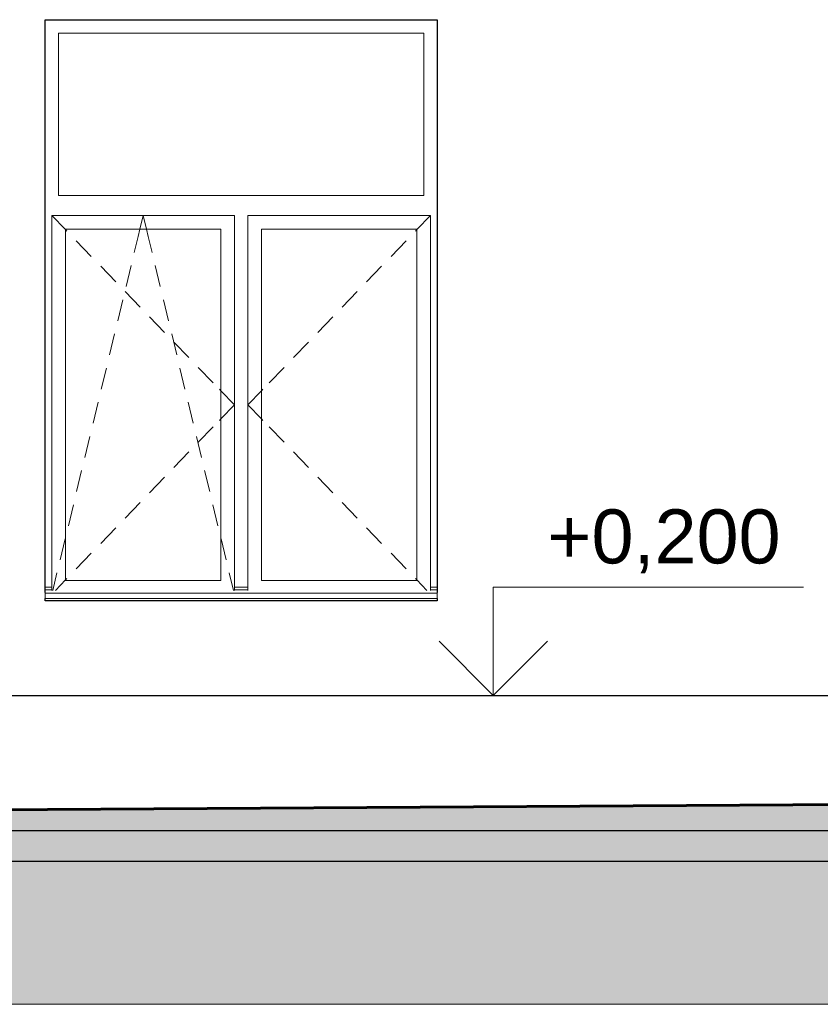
# Model space of a CAD drawing. Header units: millimetres. Extents: x -28821 to 130709, y -7627 to 10914.
# Tile 10 of 111: x 3130 to 6091, y -943 to 2700. Entities that reach past the tile are written whole.
import ezdxf
from ezdxf.enums import TextEntityAlignment as Align

# ---------------------------------------------------------------- set-up
doc = ezdxf.new("R2010")
doc.units = ezdxf.units.MM
doc.header["$MEASUREMENT"] = 0
for name, color, linetype, lineweight in [('1 Молдинги_Ном._пера__41', 7, 'Continuous', 60), ('1_Цоколь_Ном._пера__21', 7, 'Continuous', 30), ('2D - Общий_Ном._пера__2', 8, 'Continuous', 15), ('2D - Общий_Ном._пера__74', 255, 'Continuous', 0), ('Конструктив - Стены Несущие_Ном._пера__21', 7, 'Continuous', 30), ('Окна Archicad_Ном._пера__1', 7, 'Continuous', 15), ('Окна Archicad_Ном._пера__21', 7, 'Continuous', 30), ('Размер - Отметка Уровня_Ном._пера__120', 7, 'Continuous', 5)]:
    doc.layers.add(name, color=color, linetype=linetype, lineweight=lineweight)
for name, color, linetype in [('1_Цоколь', 7, 'Continuous'), ('Конструктив - Стены Несущие', 7, 'Continuous'), ('Окна Archicad', 7, 'Continuous'), ('Размер - Отметка Уровня', 7, 'Continuous')]:
    doc.layers.add(name, color=color, linetype=linetype)
doc.styles.add('СГЕНЕРИР_СТИЛЬ_1', font='arial.ttf')

# ---------------------------------------------------------------- blocks, each defined once
blk = doc.blocks.new('Элемент Разреза_9_1')
at = {"layer": 'Окна Archicad_Ном._пера__1', "color": 7, "linetype": 'Continuous', "lineweight": 15}
for p, q in [((3274.3, 2650), (3274.3, 2050)), ((4624.3, 2650), (3274.3, 2650)), ((4624.3, 2050), (4624.3, 2650)), ((3274.3, 2050), (4624.3, 2050)), ((3249.3, 1925), (3249.3, 1975)), ((3249.3, 1975), (3924.3, 1975)), ((3249.3, 1975), (3299.3, 1923.1)), ((3574.7, 1925), (3586.8, 1975)), ((3598.8, 1925), (3586.8, 1975)), ((3924.3, 1975), (3924.3, 1925)), ((3974.3, 1925), (3974.3, 1975)), ((3974.3, 1975), (4649.3, 1975)), ((4649.3, 1975), (4599.3, 1923.1)), ((4649.3, 1975), (4649.3, 1925)), ((3249.3, 625), (3249.3, 1925)), ((3299.3, 1925), (3299.3, 625)), ((3874.3, 1925), (3299.3, 1925)), ((3299.3, 1923.1), (3304.8, 1917.4)), ((3554, 1838.8), (3568, 1897.2)), ((3568, 1897.2), (3574.7, 1925)), ((3605.5, 1897.2), (3598.8, 1925)), ((3619.6, 1838.8), (3605.5, 1897.2)), ((3874.3, 625), (3874.3, 1925)), ((3924.3, 1925), (3924.3, 625)), ((3974.3, 625), (3974.3, 1925)), ((4024.3, 1925), (4024.3, 625)), ((4599.3, 1925), (4024.3, 1925)), ((4599.3, 1923.1), (4593.8, 1917.4)), ((4599.3, 625), (4599.3, 1925)), ((4649.3, 1925), (4649.3, 625)), ((3339.5, 1881.4), (3395.1, 1823.8)), ((4559, 1881.4), (4503.5, 1823.8)), ((3429.8, 1787.8), (3485.3, 1730.3)), ((3523.5, 1712.4), (3542.2, 1790.2)), ((3650.1, 1712.4), (3631.3, 1790.2)), ((4468.8, 1787.8), (4413.3, 1730.3)), ((3520, 1694.3), (3575.5, 1636.7)), ((4378.6, 1694.3), (4323, 1636.7)), ((3493, 1586), (3511.8, 1663.8)), ((3680.6, 1586), (3661.8, 1663.8)), ((3610.2, 1600.7), (3665.8, 1543.1)), ((4288.3, 1600.7), (4232.8, 1543.1)), ((3462.6, 1459.7), (3481.3, 1537.4)), ((3711, 1459.7), (3692.3, 1537.4)), ((3700.5, 1507.1), (3756, 1449.5)), ((4198.1, 1507.1), (4142.6, 1449.5)), ((3432.1, 1333.3), (3450.8, 1411)), ((3741.5, 1333.3), (3722.7, 1411)), ((3790.7, 1413.5), (3846.2, 1355.9)), ((4107.9, 1413.5), (4052.3, 1355.9)), ((3868.8, 1332.6), (3874.3, 1326.9)), ((3874.3, 1326.9), (3924.3, 1275)), ((4024.3, 1326.9), (3974.3, 1275)), ((4029.8, 1332.6), (4024.3, 1326.9)), ((3401.6, 1206.9), (3420.4, 1284.7)), ((3772, 1206.9), (3753.2, 1284.7)), ((3874.3, 1223.1), (3924.3, 1275)), ((4024.3, 1223.1), (3974.3, 1275)), ((3868.8, 1217.4), (3874.3, 1223.1)), ((4029.8, 1217.4), (4024.3, 1223.1)), ((3790.7, 1136.5), (3846.2, 1194.1)), ((4107.9, 1136.5), (4052.3, 1194.1)), ((3371.2, 1080.5), (3389.9, 1158.3)), ((3802.4, 1080.5), (3783.7, 1158.3)), ((3700.5, 1042.9), (3756, 1100.5)), ((4198.1, 1042.9), (4142.6, 1100.5)), ((3340.7, 954.1), (3359.4, 1031.9)), ((3832.9, 954.1), (3814.1, 1031.9)), ((3610.2, 949.3), (3665.8, 1006.9)), ((4288.3, 949.3), (4232.8, 1006.9)), ((3520, 855.7), (3575.5, 913.3)), ((4378.6, 855.7), (4323, 913.3)), ((3310.2, 827.8), (3329, 905.5)), ((3863.4, 827.8), (3844.6, 905.5)), ((3429.8, 762.2), (3485.3, 819.7)), ((4468.8, 762.2), (4413.3, 819.7)), ((3279.8, 701.4), (3298.5, 779.2)), ((3893.8, 701.4), (3875.1, 779.2)), ((3339.5, 668.6), (3395.1, 726.2)), ((4559, 668.6), (4503.5, 726.2)), ((3249.3, 588.5), (3249.3, 625)), ((3252.5, 588.5), (3268, 652.8)), ((3262.3, 588.5), (3299.3, 626.9)), ((3299.3, 626.9), (3304.8, 632.6)), ((3299.3, 625), (3874.3, 625)), ((3921, 588.5), (3905.5, 652.8)), ((3924.3, 625), (3924.3, 588.5)), ((3974.3, 588.5), (3974.3, 625)), ((4024.3, 625), (4599.3, 625)), ((4599.3, 626.9), (4593.8, 632.6)), ((4636.3, 588.5), (4599.3, 626.9)), ((4649.3, 625), (4649.3, 588.5)), ((3249.3, 600), (3224.3, 600)), ((3249.3, 590), (3224.3, 590)), ((3974.3, 600), (3924.3, 600)), ((3974.3, 590), (3924.3, 590)), ((4674.3, 600), (4649.3, 600)), ((4674.3, 590), (4649.3, 590)), ((3224.3, 580), (3224.3, 578.1)), ((3224.3, 578.1), (3224.3, 558.1)), ((4674.3, 578.1), (3224.3, 578.1)), ((4674.3, 558.1), (3224.3, 558.1)), ((4674.3, 580), (4674.3, 578.1)), ((4674.3, 578.1), (4674.3, 558.1))]:
    blk.add_line(p, q, dxfattribs=at)
at = {"layer": 'Окна Archicad_Ном._пера__21', "color": 7, "linetype": 'Continuous', "lineweight": 30}
for p, q in [((3224.3, 580), (3224.3, 2700)), ((3224.3, 2700), (4674.3, 2700)), ((4674.3, 2700), (4674.3, 580)), ((3224.3, 550), (3224.3, 558.1)), ((4674.3, 550), (3224.3, 550)), ((4674.3, 558.1), (4674.3, 550))]:
    blk.add_line(p, q, dxfattribs=at)
blk = doc.blocks.new('Элемент Разреза_35_1')
at = {"layer": '1_Цоколь_Ном._пера__21', "color": 7, "linetype": 'Continuous', "lineweight": 30}
for p, q in [((-490.6, 200), (8136.9, 200)), ((-3862.6, -300), (8364.3, -300))]:
    blk.add_line(p, q, dxfattribs=at)
blk = doc.blocks.new('Элемент Разреза_74_1')
at = {"layer": 'Конструктив - Стены Несущие_Ном._пера__21', "color": 7, "linetype": 'Continuous', "lineweight": 30}
blk.add_line((1753.9, -413.4), (8364.3, -413.4), dxfattribs=at)
blk = doc.blocks.new('Отметка высоты (ГОСТ)[11]_1', base_point=(4881.8, 200))
at = {"layer": 'Размер - Отметка Уровня_Ном._пера__120', "color": 7, "linetype": 'Continuous', "lineweight": 5}
for p, q in [((4881.8, 200), (4881.8, 600)), ((4881.8, 600), (6028.4, 600)), ((4881.8, 200), (4681.8, 400)), ((4881.8, 200), (5081.8, 400)), ((3891.7, 200), (5081.8, 200))]:
    blk.add_line(p, q, dxfattribs=at)
at = {"layer": 'Размер - Отметка Уровня_Ном._пера__120', "color": 7, "lineweight": 5, "insert": (5081.8, 629.7), "char_height": 200, "attachment_point": 7, "style": 'СГЕНЕРИР_СТИЛЬ_1'}
blk.add_mtext('\\A1;+0,200{\\H0.66x;\\S^  ;}', dxfattribs=at)
at = {"layer": 'Размер - Отметка Уровня_Ном._пера__120', "color": 7, "lineweight": 5, "style": 'СГЕНЕРИР_СТИЛЬ_1'}
blk.add_attdef('addText', text='', height=150, dxfattribs=at).set_placement((5141.8, 364.3), align=Align.BOTTOM_LEFT)

msp = doc.modelspace()

# ---------------------------------------------------------------- hatches: boundary and pattern name
at = {"layer": '2D - Общий_Ном._пера__2', "linetype": 'Continuous', "lineweight": 15}
h = msp.add_hatch(dxfattribs=at)
h.set_pattern_fill('ГРУНТ_02_0001', color=8, style=0, pattern_type=2)
h.set_pattern_definition([(45, (0, 0), (-275.7716, 275.7716), []), (45, (-91.9, 91.9), (-551.543, 551.543), []), (45, (-183.85, 183.85), (-551.543, 551.543), []), (135, (-275.77, 275.77), (91.9239, 91.9239), [390, -390])])
h.paths.add_polyline_path([(-28162.5, -943.1), (-28162.5, -400), (-25175.7, -400), (8364.3, -190), (8369, -943.1)])

# ---------------------------------------------------------------- linework, layer by layer
at = {"layer": '1 Молдинги_Ном._пера__41', "color": 7, "linetype": 'Continuous', "lineweight": 60}
msp.add_line((8364.3, -190), (-25175.7, -400), dxfattribs=at)
at = {"layer": '2D - Общий_Ном._пера__74', "color": 255, "linetype": 'Continuous', "lineweight": 0, "flags": 128}
msp.add_lwpolyline([(-28162.5, -943.1), (-28162.5, -400), (-25175.7, -400), (8364.3, -190), (8369, -943.1)], close=True, dxfattribs=at)

# ---------------------------------------------------------------- block references
at = {"layer": '1_Цоколь', "lineweight": 0}
msp.add_blockref('Элемент Разреза_35_1', (0, 0), dxfattribs=at)
at = {"layer": 'Конструктив - Стены Несущие', "lineweight": 0}
msp.add_blockref('Элемент Разреза_74_1', (0, 0), dxfattribs=at)
at = {"layer": 'Окна Archicad', "lineweight": 0}
msp.add_blockref('Элемент Разреза_9_1', (0, 0), dxfattribs=at)
at = {"layer": 'Размер - Отметка Уровня', "color": 104, "linetype": 'Continuous', "lineweight": 15, "true_color": 0x029e21}
msp.add_blockref('Отметка высоты (ГОСТ)[11]_1', (4881.8, 200), dxfattribs=at)

doc.saveas('drawing.dxf')
